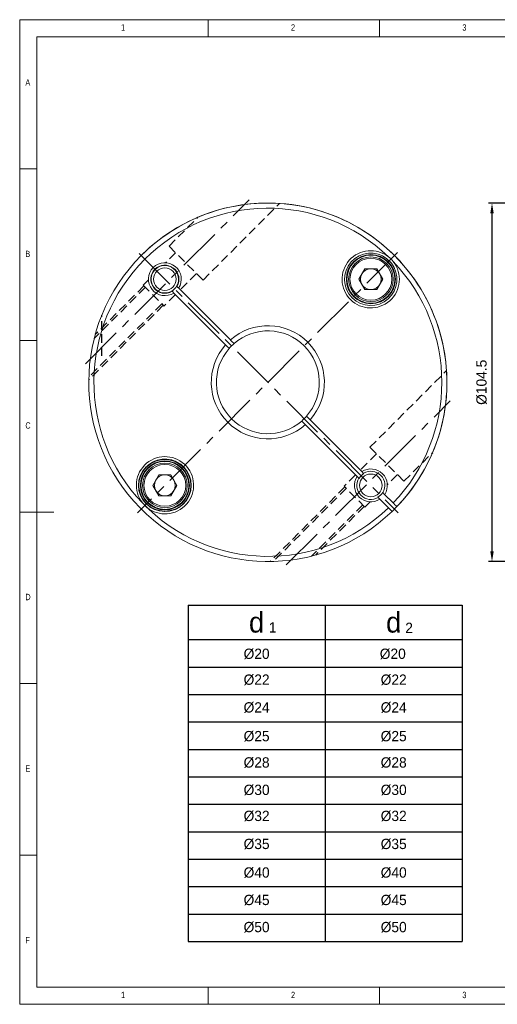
# Model space of a CAD drawing. Header units: millimetres. Extents: x 5 to 415, y 5 to 292.
# Tile 1 of 3: x 5 to 144, y 5 to 292. Entities that reach past the tile are written whole.
import ezdxf

# ---------------------------------------------------------------- set-up
doc = ezdxf.new("R2010")
doc.units = ezdxf.units.MM
doc.header["$LTSCALE"] = 2
doc.header["$PDSIZE"] = -1
doc.linetypes.add('CENTER', pattern=[10.16, 6.35, -1.27, 1.27, -1.27])
doc.linetypes.add('HIDDEN', pattern=[1.905, 1.27, -0.635])
doc.styles.add('SLDTEXTSTYLE0', font='TXT', dxfattribs={"width": 0.75})
doc.dimstyles.new('ISO-25', dxfattribs={"dimtxt": 2.5, "dimasz": 2.5, "dimexe": 1.25, "dimexo": 0.625, "dimtad": 1, "dimtxsty": 'Standard', "dimcen": 2.5, "dimadec": 0, "dimazin": 0, "dimtfac": 1, "dimtmove": 0, "dimatfit": 3, "dimfxl": 0, "dimarcsym": 0})

# ---------------------------------------------------------------- blocks, each defined once
blk = doc.blocks.new('*D5')
at = {"color": 1, "lineweight": -2}
for p, q in [((162.63, 238.56), (141.81, 238.56)), ((142.81, 235.56), (142.81, 137.06)), ((162.63, 134.06), (141.81, 134.06))]:
    blk.add_line(p, q, dxfattribs=at)
at = {"color": 1}
for points in [[(142.31, 235.56), (143.31, 235.56), (142.81, 238.56)], [(142.31, 137.06), (143.31, 137.06), (142.81, 134.06)]]:
    blk.add_solid(points, dxfattribs=at)
at = {"layer": 'Defpoints', "color": 0}
for p in [(163.63, 238.56), (142.81, 134.06), (163.63, 134.06)]:
    blk.add_point(p, dxfattribs=at)
at = {"color": 0, "insert": (139.79, 186.31), "char_height": 3, "attachment_point": 5, "rotation": 90}
blk.add_mtext('%%c104.5', dxfattribs=at)

msp = doc.modelspace()

# ---------------------------------------------------------------- linework, layer by layer
at = {"color": 7, "linetype": 'Continuous', "lineweight": 0}
for p, q in [((415, 292), (5, 292)), ((5, 292), (5, 5)), ((60, 287), (60, 292)), ((110, 292), (110, 287)), ((410, 287), (10, 287)), ((10, 287), (10, 10)), ((10, 248.5), (5, 248.5)), ((5, 198.5), (10, 198.5)), ((5, 148.5), (15, 148.5)), ((5, 98.5), (10, 98.5)), ((10, 48.5), (5, 48.5)), ((10, 10), (227.8, 10)), ((60, 5), (60, 10)), ((110, 10), (110, 5)), ((5, 5), (415, 5))]:
    msp.add_line(p, q, dxfattribs=at)
at = {"color": 1, "linetype": 'CENTER'}
for p, q in [((24.19, 191.7), (71.99, 239.5)), ((115.27, 224.17), (39.35, 148.24)), ((39.84, 223.88), (115.43, 148.29)), ((82.8, 133.08), (130.6, 180.88))]:
    msp.add_line(p, q, dxfattribs=at)
at = {"color": 5, "linetype": 'HIDDEN'}
for p, q in [((58.49, 216.1), (80.83, 238.45)), ((48.59, 226), (56.99, 234.4)), ((50.5, 224.09), (47.56, 221.16)), ((58.49, 216.1), (48.59, 226)), ((42.57, 216.16), (41.02, 214.62)), ((56.58, 218.01), (51.79, 213.22)), ((41.66, 213.98), (26.74, 199.06)), ((41.24, 214.41), (27.05, 200.22)), ((41.02, 214.62), (47.11, 208.54)), ((50.37, 211.8), (47.11, 208.54)), ((46.89, 208.75), (25.17, 187.02)), ((46.47, 209.17), (25.19, 187.89)), ((28.96, 193.99), (28.96, 205.87)), ((107.21, 167.38), (129.55, 189.73)), ((107.21, 167.38), (117.11, 157.48)), ((109.12, 165.47), (104.32, 160.68)), ((117.11, 157.48), (125.51, 165.88)), ((102.91, 159.27), (99.64, 156)), ((115.2, 159.39), (112.26, 156.46)), ((99.85, 155.79), (78.13, 134.06)), ((100.28, 155.36), (79, 134.08)), ((105.72, 149.92), (99.64, 156)), ((105.09, 150.56), (90.17, 135.64)), ((105.51, 150.13), (91.32, 135.94)), ((107.26, 151.46), (105.72, 149.92))]:
    msp.add_line(p, q, dxfattribs=at)
at = {"color": 7, "linetype": 'Continuous', "lineweight": 15}
for p, q in [((113.45, 221.05), (112.15, 222.34)), ((103.95, 216.36), (105.71, 219.41)), ((109.22, 219.41), (105.71, 219.41)), ((110.98, 216.36), (109.22, 219.41)), ((105.71, 213.31), (103.95, 216.36)), ((110.98, 216.36), (109.22, 213.31)), ((66.47, 198.66), (51.39, 213.75)), ((105.71, 213.31), (109.22, 213.31)), ((49.97, 212.33), (65.06, 197.25)), ((104.85, 160.28), (89.77, 175.37)), ((88.35, 173.95), (103.44, 158.87)), ((43.84, 156.26), (45.6, 159.3)), ((49.12, 159.3), (45.6, 159.3)), ((50.88, 156.26), (49.12, 159.3)), ((103.44, 158.87), (103.95, 158.36)), ((105.36, 159.77), (104.85, 160.28)), ((45.6, 153.21), (43.84, 156.26)), ((50.88, 156.26), (49.12, 153.21)), ((45.6, 153.21), (49.12, 153.21)), ((109.5, 152.81), (109.57, 152.74)), ((109.57, 152.74), (110.08, 152.23)), ((110.08, 152.23), (112.58, 149.72)), ((110.98, 154.15), (110.91, 154.22)), ((111.49, 153.64), (110.98, 154.15)), ((114, 151.14), (111.49, 153.64))]:
    msp.add_line(p, q, dxfattribs=at)
for p, q in [((54.13, 121.31), (134.13, 121.31)), ((54.13, 121.31), (54.13, 23.31)), ((134.13, 121.31), (134.13, 23.31))]:
    msp.add_line(p, q)
at = {"color": 0}
for p, q in [((94.13, 121.31), (94.13, 23.31)), ((54.13, 111.31), (134.13, 111.31)), ((54.13, 103.31), (134.13, 103.31)), ((54.13, 95.31), (134.13, 95.31)), ((54.13, 87.31), (134.13, 87.31)), ((54.13, 79.31), (134.13, 79.31)), ((54.13, 71.31), (134.13, 71.31)), ((54.13, 63.31), (134.13, 63.31)), ((54.13, 55.31), (134.13, 55.31)), ((54.13, 47.31), (134.13, 47.31)), ((54.13, 39.31), (134.13, 39.31)), ((54.13, 31.31), (134.13, 31.31)), ((54.13, 23.31), (134.13, 23.31))]:
    msp.add_line(p, q, dxfattribs=at)
at = {"color": 7, "linetype": 'Continuous', "lineweight": 15, "flags": 128}
for points in [[(112.59, 222.89), (113.37, 222.26), (114, 221.48)], [(49.47, 212.84), (49.67, 212.64), (49.97, 212.33)], [(51.39, 213.75), (51.08, 214.05), (50.88, 214.26)], [(67.54, 197.6), (67.5, 197.64), (67.34, 197.79), (67.09, 198.05), (66.89, 198.24), (66.55, 198.59), (66.47, 198.66)], [(65.06, 197.25), (65.27, 197.04), (65.48, 196.83), (65.78, 196.53), (66, 196.31), (66.11, 196.2), (66.12, 196.18)], [(89.77, 175.37), (89.66, 175.48), (89.31, 175.82), (89.02, 176.12), (88.81, 176.32), (88.73, 176.4), (88.7, 176.43)], [(87.29, 175.02), (87.29, 175.02), (87.32, 174.99), (87.46, 174.84), (87.71, 174.6), (88.02, 174.29), (88.35, 173.95)], [(112.58, 149.72), (112.88, 149.42), (113.2, 149.1), (113.45, 148.85), (113.61, 148.7), (113.65, 148.66)], [(115.06, 150.08), (115.06, 150.08), (114.98, 150.16), (114.78, 150.35), (114.5, 150.63), (114.17, 150.97), (114, 151.14)]]:
    msp.add_lwpolyline(points, dxfattribs=at)
at = {"color": 7, "linetype": 'Continuous', "lineweight": 15}
for centre, radius in [((107.47, 216.36), 7.15), ((107.47, 216.36), 7), ((107.47, 216.36), 6.1), ((47.36, 156.26), 7.15), ((47.36, 156.26), 7), ((47.36, 156.26), 6.1)]:
    msp.add_circle(centre, radius, dxfattribs=at)
at = {"color": 7, "linetype": 'Continuous', "lineweight": 15, "extrusion": (-4.93038e-32, -1.22461e-16, -1)}
for centre in [(-107.47, 216.36), (-47.36, 156.26)]:
    msp.add_circle(centre, 6.5, dxfattribs=at)
at = {"color": 7, "linetype": 'Continuous', "lineweight": 15, "extrusion": (0, 0, -1)}
for centre in [(-47.36, 216.36), (-107.47, 156.26)]:
    msp.add_circle(centre, 3.31, dxfattribs=at)
msp.add_circle((47.36, 156.26), 7.61)
at = {"color": 7, "linetype": 'Continuous', "lineweight": 15}
for centre, radius, start, end in [((77.41, 186.31), 52.25, 316.0966, 313.9034), ((77.41, 186.31), 52.25, 313.9034, 135), ((77.41, 186.31), 50.75, 46.1263, 223.8737), ((107.43, 216.32), 8.35, 51.8616, 38.1384), ((107.43, 216.32), 7.65, 51.8616, 38.1384), ((77.41, 186.31), 52.25, 135, 313.9034), ((47.36, 216.36), 4.8, 327.0247, 302.9753), ((77.41, 186.31), 50.75, 316.1291, 43.8737), ((47.36, 216.36), 4.1, 329.117, 300.883), ((47.36, 216.36), 4, 329.4775, 300.5225), ((107.47, 216.36), 3.05, 90, 150), ((107.47, 216.36), 3.05, 30, 90), ((107.47, 216.36), 3.05, 150, 210), ((107.47, 216.36), 3.05, 330, 30), ((47.36, 216.36), 4, 300.5225, 329.4775), ((107.47, 216.36), 3.05, 210, 270), ((107.47, 216.36), 3.05, 270, 330), ((77.41, 186.31), 16.5, 318.4746, 131.5254), ((77.41, 186.31), 15, 318.8226, 131.1774), ((77.41, 186.31), 16.5, 138.4746, 311.5254), ((77.41, 186.31), 15, 138.8226, 311.1774), ((77.41, 186.31), 15, 131.1774, 138.8226), ((77.41, 186.31), 15, 311.1774, 318.8496), ((47.4, 156.29), 8.35, 225, 218.1384), ((47.4, 156.29), 7.65, 225, 218.1384), ((107.47, 156.26), 4.8, 327.0247, 122.9753), ((47.36, 156.26), 3.05, 90, 150), ((47.36, 156.26), 3.05, 30, 90), ((107.47, 156.26), 4.8, 147.0247, 302.9753), ((107.47, 156.26), 4.1, 149.117, 300.883), ((107.47, 156.26), 4, 120.5225, 149.4775), ((107.47, 156.26), 4.1, 329.117, 120.883), ((47.36, 156.26), 3.05, 150, 210), ((47.36, 156.26), 3.05, 330, 30), ((47.36, 156.26), 3.05, 210, 270), ((47.36, 156.26), 3.05, 270, 330), ((107.47, 156.26), 4, 300.5225, 329.4775), ((77.41, 186.31), 50.75, 223.8737, 313.8709)]:
    msp.add_arc(centre, radius, start, end, dxfattribs=at)

# ---------------------------------------------------------------- texts
at = {"color": 7, "linetype": 'Continuous', "lineweight": 0, "char_height": 1.852, "attachment_point": 1, "style": 'SLDTEXTSTYLE0'}
for s, insert in [('{1}', (34.58, 290.65)), ('{2}', (84.17, 290.65)), ('{3}', (134.17, 290.65)), ('{A}', (6.67, 274.65)), ('{B}', (6.67, 224.65)), ('{C}', (6.67, 174.65)), ('{D}', (6.67, 124.65)), ('{E}', (6.67, 74.65)), ('{F}', (6.67, 24.65)), ('{1}', (34.58, 8.65)), ('{2}', (84.17, 8.65)), ('{3}', (134.17, 8.65))]:
    msp.add_mtext(s, dxfattribs=dict(at, insert=insert))
at = {"color": 0}
for s, insert, char_height, width, attachment_point in [('d', (74.13, 116.31), 6, 40, 5), ('d', (114.13, 116.31), 6, 40, 5), ('1', (77.7, 116.35), 3, 9, 1), ('2', (117.51, 116.23), 3, 4.8, 1), ('%%c20', (74.13, 107.12), 3, 40, 5), ('%%c20', (113.86, 107.12), 3, 40, 5), ('%%C22', (74.13, 99.58), 3, 40, 5), ('%%C22', (114.13, 99.58), 3, 40, 5), ('%%C24', (74.13, 91.49), 3, 40, 5), ('%%C24', (114.13, 91.49), 3, 40, 5), ('%%c25', (74.13, 83.12), 3, 40, 5), ('%%c25', (114.13, 83.12), 3, 40, 5), ('%%c28', (74.13, 75.45), 3, 40, 5), ('%%c28', (114.13, 75.45), 3, 40, 5), ('%%c30', (74.13, 67.45), 3, 40, 5), ('%%c30', (114.13, 67.45), 3, 40, 5), ('%%C32', (74.13, 59.86), 3, 40, 5), ('%%C32', (114.13, 59.86), 3, 40, 5), ('%%C35', (74.13, 51.69), 3, 40, 5), ('%%C35', (114.13, 51.69), 3, 40, 5), ('%%C40', (74.13, 43.37), 3, 40, 5), ('%%C40', (114.13, 43.37), 3, 40, 5), ('%%C45', (74.13, 35.36), 3, 40, 5), ('%%C45', (114.13, 35.36), 3, 40, 5), ('%%C50', (74.13, 27.46), 3, 40, 5), ('%%C50', (114.13, 27.46), 3, 40, 5)]:
    msp.add_mtext(s, dxfattribs=dict(at, insert=insert, char_height=char_height, width=width, attachment_point=attachment_point))

# ---------------------------------------------------------------- dimensions: what is measured, and where the dimension line sits
dim = msp.add_linear_dim(base=(142.81, 134.06), p1=(163.63, 238.56), p2=(163.63, 134.06), angle=90, text='%%c104.5', dimstyle='ISO-25', override={"dimtxt": 3, "dimasz": 3, "dimexe": 1, "dimexo": 1, "dimgap": 1.524, "dimdec": 0, "dimzin": 0, "dimclrd": 1, "dimclre": 1, "dimtdec": 0, "dimtzin": 0})
dim.commit()
dim.dimension.update_dxf_attribs({"geometry": '*D5', "text_midpoint": (139.79, 186.31)})

doc.saveas('drawing.dxf')
